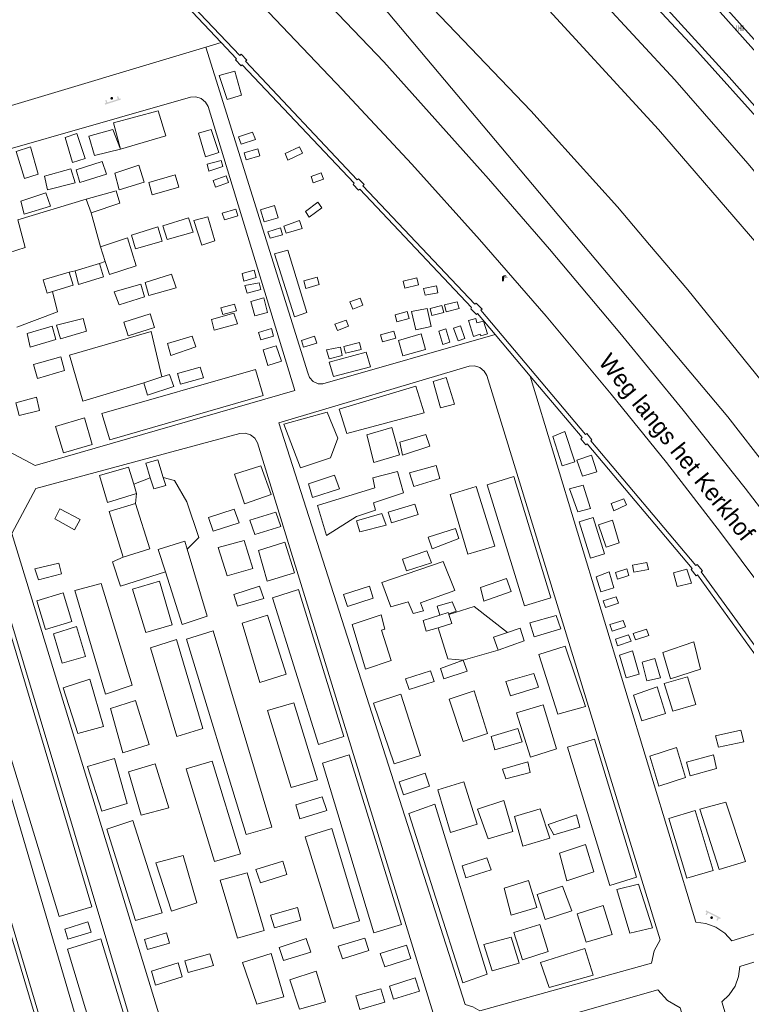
# Model space of a CAD drawing. Header units: metres. Extents: x 197457 to 198138, y 353986 to 354984.
# Tile 210 of 217: x 197899 to 197952, y 354859 to 354931. Entities that reach past the tile are written whole.
import ezdxf
from ezdxf.enums import TextEntityAlignment as Align

# ---------------------------------------------------------------- set-up
doc = ezdxf.new("R2010")
doc.units = ezdxf.units.M
doc.header["$MEASUREMENT"] = 0
for name, color, linetype, lineweight, true_color in [('bank', 7, 'Continuous', 0, 0x681648), ('kolk', 7, 'Continuous', 0, 0x104b6e), ('lichtmast', 7, 'Continuous', 0, 0x104b6e)]:
    doc.layers.add(name, color=color, linetype=linetype, lineweight=lineweight, true_color=true_color)
for name, color, linetype, lineweight in [('Grens beheer openbare ruimte groenbeheer', 253, 'Continuous', 0), ('Grens maaiveld', 253, 'Continuous', 0), ('heg geen IMGeo', 7, 'Continuous', 0), ('kant muur', 30, 'Continuous', 0), ('kant onverhard', 7, 'Continuous', 0), ('kant verharding', 7, 'Continuous', 0), ('molgoot weginrichtingselement lijn', 7, 'Continuous', 0), ('openbare ruimte label tekst', 7, 'Continuous', 0), ('raster geen IMGeo', 7, 'Continuous', 0)]:
    doc.layers.add(name, color=color, linetype=linetype, lineweight=lineweight)
doc.styles.add('Style-WORKING', font='WORKING.shx')

# ---------------------------------------------------------------- blocks, each defined once
blk = doc.blocks.new('bank')
at = {"layer": 'bank', "linetype": 'Continuous', "lineweight": 0, "true_color": 0xde7233}
blk.add_hatch(color=13, dxfattribs=at).paths.add_polyline_path([(0.4, 0), (0.4, 0.2), (-0.4, 0.2), (-0.4, 0), (-0.5, 0), (-0.5, 0.2), (-0.6, 0.2), (-0.6, 0.3), (0.6, 0.3), (0.6, 0.2), (0.5, 0.2), (0.5, 0)])
at = {"layer": 'bank', "linetype": 'Continuous', "lineweight": 0, "true_color": 0x6a2d14}
blk.add_hatch(color=26, dxfattribs=at).paths.add_polyline_path([(0.1, 0, 1), (-0.1, 0, 1)])
blk = doc.blocks.new('kolk')
at = {"layer": 'kolk', "linetype": 'Continuous', "lineweight": 0, "true_color": 0xbd2877}
for points in [[(-0.49, -0.43), (-0.49, 0), (-0.49, 0.42), (-0.4, 0.42), (-0.4, 0), (-0.4, -0.43)], [(-0.19, -0.43), (-0.19, 0), (-0.19, 0.42), (-0.11, 0.42), (-0.11, 0), (-0.11, -0.43)], [(0.11, -0.43), (0.11, 0), (0.11, 0.42), (0.19, 0.42), (0.19, 0), (0.19, -0.43)], [(0.4, -0.43), (0.4, 0), (0.4, 0.42), (0.49, 0.42), (0.49, 0), (0.49, -0.43)]]:
    blk.add_hatch(color=232, dxfattribs=at).paths.add_polyline_path(points)
at = {"layer": 'kolk', "linetype": 'Continuous', "lineweight": 0, "true_color": 0x681648}
blk.add_hatch(color=219, dxfattribs=at).paths.add_polyline_path([(0.1, 0, 1), (-0.1, 0, 1)])
blk = doc.blocks.new('lichtmast')
at = {"layer": 'lichtmast', "linetype": 'Continuous', "lineweight": 0, "true_color": 0xbd2877}
for points in [[(0.15, 0.42, -0.344151), (0.3, 0.61), (0.43, 0.64, 0.960861), (0.4, 0.79), (0.1, 0.74, 0.366629), (-0.15, 0.45), (-0.15, -0.1), (0, -0.1, -0.414214), (-0.1, 0, -1), (0.1, 0, -0.414214), (0, -0.1), (0.15, -0.1)], [(0.35, 0.55, 1), (0.3, 0.56), (0.23, 0.32, 1), (0.28, 0.31)], [(0.42, 0.58, 1), (0.38, 0.57), (0.44, 0.33, 1), (0.48, 0.34)], [(0.49, 0.61, 1), (0.45, 0.58), (0.63, 0.4, 1), (0.66, 0.43)]]:
    blk.add_hatch(color=232, dxfattribs=at).paths.add_polyline_path(points)
at = {"layer": 'lichtmast', "linetype": 'Continuous', "lineweight": 0, "true_color": 0x681648}
blk.add_hatch(color=219, dxfattribs=at).paths.add_polyline_path([(-0.1, 0, 1), (0.1, 0, 1)])

msp = doc.modelspace()

# ---------------------------------------------------------------- linework, layer by layer
at = {"layer": 'Grens beheer openbare ruimte groenbeheer', "linetype": 'Continuous', "lineweight": 0}
msp.add_line((197948.519, 354885.054), (197946.245, 354884.267), dxfattribs=at)
at = {"layer": 'Grens beheer openbare ruimte groenbeheer', "linetype": 'Continuous', "lineweight": 0, "flags": 128}
for points in [[(197906.609, 354921.079), (197904.698, 354920.621), (197904.305, 354922.025), (197906.045, 354922.53), (197906.609, 354921.079)], [(197929.964, 354887.014), (197929.763, 354887.656), (197930.853, 354887.989), (197931.156, 354887.293), (197930.602, 354887.095)], [(197946.245, 354884.267), (197946.807, 354882.359), (197948.996, 354883.06), (197948.519, 354885.054)]]:
    msp.add_lwpolyline(points, dxfattribs=at)
at = {"layer": 'Grens maaiveld', "linetype": 'Continuous', "lineweight": 0}
for p, q in [((197925.869, 354927.474), (197918.705, 354934.963)), ((197951.017, 354901.524), (197924.295, 354933.307)), ((197944.372, 354932.981), (197948.56, 354928.475)), ((197936.595, 354923.893), (197928.902, 354931.93)), ((197913.964, 354928.882), (197912.854, 354928.549)), ((197912.854, 354928.549), (197896.429, 354923.622)), ((197948.56, 354928.475), (197954.785, 354921.528)), ((197932.911, 354919.595), (197925.869, 354927.474)), ((197942.933, 354916.87), (197936.595, 354923.893)), ((197933.505, 354918.91), (197932.911, 354919.595)), ((197937.959, 354913.773), (197933.505, 354918.91)), ((197904.109, 354917.424), (197904.462, 354916.43)), ((197945.288, 354914.093), (197942.933, 354916.87)), ((197905.498, 354912.868), (197905.149, 354913.94)), ((197943.116, 354907.663), (197937.959, 354913.773)), ((197948.073, 354910.807), (197945.288, 354914.093)), ((197903.304, 354912.177), (197905.072, 354912.734)), ((197955.485, 354901.608), (197948.073, 354910.807)), ((197934, 354907.53), (197936.565, 354904.482)), ((197947.749, 354902.004), (197943.116, 354907.663)), ((197909.638, 354904.437), (197908.302, 354904.007)), ((197952.273, 354896.291), (197947.749, 354902.004)), ((197968.76, 354878.349), (197951.017, 354901.524)), ((197907.572, 354896.588), (197907.78, 354895.911)), ((197954.784, 354893.008), (197952.273, 354896.291)), ((197930.611, 354887.067), (197930.602, 354887.095))]:
    msp.add_line(p, q, dxfattribs=at)
at = {"layer": 'Grens maaiveld', "linetype": 'Continuous', "lineweight": 0, "flags": 128}
for points in [[(198045.591, 354781.205), (198027.933, 354808.241), (198005.606, 354842.06), (197990.212, 354864.952), (197982.504, 354875.989), (197975.4, 354885.835), (197967.328, 354896.615), (197960.138, 354905.71), (197953.12, 354914.199), (197945.948, 354922.52), (197936.857, 354932.448), (197928.47, 354941.168), (197921.764, 354947.842), (197912.496, 354956.623), (197904.365, 354963.938), (197895.169, 354971.83), (197886.176, 354979.223), (197882.521, 354982.046)], [(197977.959, 354887.877), (197970.088, 354898.308), (197962.014, 354908.578), (197952.462, 354920.046), (197947.134, 354926.168), (197941.623, 354932.13), (197935.937, 354937.926), (197930.083, 354943.547), (197915.569, 354957.292), (197895.427, 354975.839), (197888.193, 354982.046)], [(197965.912, 354913.658), (197962.411, 354917.707), (197950.254, 354931.315), (197944.507, 354937.653), (197938.667, 354943.907), (197932.884, 354949.709), (197927.02, 354955.43), (197921.077, 354961.07), (197915.057, 354966.626), (197909.474, 354971.725), (197900.637, 354979.261), (197899.359, 354980.466)], [(197956.047, 354880.548), (197949.052, 354890.173), (197949.149, 354890.247), (197948.765, 354890.719), (197948.667, 354890.628), (197940.987, 354899.759), (197941.071, 354899.83), (197940.699, 354900.287), (197940.595, 354900.21), (197932.953, 354909.32), (197933.036, 354909.396), (197932.613, 354909.833), (197932.516, 354909.748), (197924.329, 354918.41), (197924.418, 354918.496), (197924.011, 354918.922), (197923.913, 354918.839), (197915.749, 354927.512), (197915.843, 354927.605), (197915.426, 354928.026), (197915.321, 354927.936), (197906.575, 354937.157), (197906.65, 354937.256), (197906.238, 354937.666)], [(197906.104, 354937.091), (197906.309, 354936.886), (197906.359, 354936.952), (197913.964, 354928.882)], [(197913.964, 354928.882), (197915.084, 354927.693), (197915.017, 354927.608), (197915.437, 354927.18), (197915.509, 354927.252), (197923.68, 354918.6), (197923.606, 354918.502), (197924.008, 354918.083), (197924.094, 354918.157), (197932.272, 354909.501), (197932.209, 354909.41), (197932.629, 354908.998), (197932.714, 354909.058), (197934, 354907.53)], [(197915.442, 354925.03), (197914.96, 354926.785), (197913.821, 354926.479), (197914.415, 354924.718), (197915.442, 354925.03)], [(197906.609, 354921.079), (197906.095, 354923.016), (197909.36, 354923.895), (197909.919, 354922.073), (197906.609, 354921.079)], [(197912.318, 354922.248), (197912.814, 354920.514), (197913.79, 354920.853), (197913.239, 354922.517), (197912.318, 354922.248)], [(197915.422, 354921.454), (197915.229, 354921.999), (197916.268, 354922.332), (197916.474, 354921.786), (197915.422, 354921.454)], [(197903.419, 354922.226), (197902.552, 354921.935), (197903.096, 354920.119), (197904.018, 354920.404), (197903.419, 354922.226)], [(197900.585, 354919.253), (197899.586, 354918.95), (197898.972, 354920.92), (197900.028, 354921.248), (197900.585, 354919.253)], [(197915.796, 354920.316), (197915.659, 354920.823), (197916.637, 354921.118), (197916.796, 354920.591), (197915.796, 354920.316)], [(197919.915, 354920.805), (197919.699, 354921.259), (197918.638, 354920.76), (197918.845, 354920.291), (197919.915, 354920.805)], [(197905.266, 354920.176), (197905.58, 354919.247), (197903.624, 354918.646), (197903.356, 354919.583), (197905.266, 354920.176)], [(197913.969, 354920.25), (197914.086, 354919.812), (197913.065, 354919.486), (197912.94, 354919.978), (197913.969, 354920.25)], [(197903.292, 354918.628), (197902.979, 354919.644), (197901.056, 354919.104), (197901.283, 354918.106), (197903.292, 354918.628)], [(197906.516, 354918.109), (197906.185, 354919.337), (197907.958, 354919.905), (197908.338, 354918.683), (197906.516, 354918.109)], [(197908.929, 354917.747), (197908.669, 354918.653), (197910.614, 354919.203), (197910.864, 354918.312), (197908.929, 354917.747)], [(197913.373, 354918.795), (197914.339, 354919.126), (197914.509, 354918.65), (197913.557, 354918.298), (197913.373, 354918.795)], [(197920.691, 354918.622), (197921.449, 354918.895), (197921.281, 354919.345), (197920.535, 354919.094), (197920.691, 354918.622)], [(197904.109, 354917.424), (197906.284, 354918.029), (197906.564, 354917.137), (197904.462, 354916.43)], [(197901.482, 354916.913), (197899.572, 354916.341), (197899.316, 354917.277), (197901.161, 354917.895), (197901.482, 354916.913)], [(197914.2, 354915.923), (197915.179, 354916.207), (197915.045, 354916.7), (197914.052, 354916.412), (197914.2, 354915.923)], [(197917.122, 354915.767), (197918.14, 354916.068), (197917.862, 354916.966), (197916.844, 354916.643), (197917.122, 354915.767)], [(197920.121, 354916.524), (197920.403, 354916.114), (197921.325, 354916.801), (197921.034, 354917.199), (197920.121, 354916.524)], [(197897.299, 354914.79), (197897.801, 354913.321), (197899.646, 354913.895), (197899.113, 354915.911)], [(197911.586, 354916.061), (197909.692, 354915.484), (197910.009, 354914.49), (197911.909, 354915.013), (197911.586, 354916.061)], [(197913.51, 354914.386), (197912.999, 354916.136), (197911.973, 354915.863), (197912.543, 354914.06), (197913.51, 354914.386)], [(197918.547, 354915.448), (197918.717, 354914.935), (197919.889, 354915.274), (197919.682, 354915.866), (197918.547, 354915.448)], [(197907.713, 354913.786), (197909.646, 354914.348), (197909.342, 354915.398), (197907.423, 354914.807), (197907.713, 354913.786)], [(197917.547, 354914.571), (197918.449, 354914.828), (197918.304, 354915.333), (197917.39, 354915.049), (197917.547, 354914.571)], [(197905.498, 354912.868), (197905.804, 354911.93), (197907.744, 354912.552), (197907.13, 354914.591), (197905.149, 354913.94)], [(197919.325, 354908.816), (197920.229, 354909.132), (197918.846, 354913.707), (197917.873, 354913.42), (197919.325, 354908.816)], [(197905.072, 354912.734), (197905.373, 354911.754), (197903.544, 354911.198), (197903.304, 354912.177)], [(197902.856, 354912.08), (197900.965, 354911.524), (197901.259, 354910.552), (197901.637, 354910.669)], [(197901.637, 354910.669), (197903.136, 354911.133), (197902.856, 354912.08)], [(197910.34, 354911.936), (197910.67, 354910.952), (197908.681, 354910.376), (197908.402, 354911.345), (197910.34, 354911.936)], [(197916.376, 354912.228), (197915.51, 354911.983), (197915.622, 354911.425), (197916.525, 354911.709), (197916.376, 354912.228)], [(197920.004, 354911.456), (197920.986, 354911.726), (197921.137, 354911.178), (197920.151, 354910.907), (197920.004, 354911.456)], [(197928.397, 354911.161), (197928.267, 354911.67), (197927.265, 354911.422), (197927.395, 354910.913), (197928.397, 354911.161)], [(197906.148, 354910.653), (197908.096, 354911.219), (197908.368, 354910.292), (197906.5, 354909.698), (197906.148, 354910.653)], [(197916.733, 354911.321), (197916.87, 354910.829), (197915.876, 354910.566), (197915.687, 354911.107), (197916.733, 354911.321)], [(197929.804, 354910.582), (197929.707, 354911.091), (197928.762, 354910.906), (197928.869, 354910.405), (197929.804, 354910.582)], [(197916.125, 354909.956), (197917.075, 354910.218), (197917.364, 354909.148), (197916.42, 354908.893), (197916.125, 354909.956)], [(197924.327, 354909.676), (197924.12, 354910.2), (197923.383, 354909.915), (197923.583, 354909.393), (197924.327, 354909.676)], [(197915.077, 354909.269), (197914.938, 354909.758), (197913.938, 354909.476), (197914.093, 354908.993), (197915.077, 354909.269)], [(197929.024, 354909.442), (197929.33, 354908.125), (197928.191, 354907.87), (197927.888, 354909.213), (197929.024, 354909.442)], [(197930.252, 354909.144), (197930.094, 354909.656), (197929.241, 354909.438), (197929.378, 354908.925), (197930.252, 354909.144)], [(197931.363, 354909.436), (197931.225, 354909.929), (197930.286, 354909.702), (197930.419, 354909.197), (197931.363, 354909.436)], [(197901.933, 354908.222), (197903.871, 354908.705), (197904.113, 354907.766), (197902.212, 354907.223), (197901.933, 354908.222)], [(197909.102, 354908.035), (197908.775, 354909.037), (197906.85, 354908.445), (197907.176, 354907.424), (197909.102, 354908.035)], [(197913.467, 354907.846), (197915.161, 354908.325), (197914.904, 354909.093), (197913.269, 354908.635), (197913.467, 354907.846)], [(197927.716, 354908.713), (197927.56, 354909.208), (197926.679, 354908.969), (197926.814, 354908.466), (197927.716, 354908.713)], [(197932.421, 354907.389), (197932.912, 354907.557), (197932.948, 354907.425), (197933.446, 354907.577), (197933.156, 354908.519), (197932.663, 354908.391), (197932.58, 354908.712), (197932.053, 354908.562), (197932.421, 354907.389)], [(197900.01, 354906.609), (197899.792, 354907.594), (197901.623, 354908.134), (197901.878, 354907.17), (197900.01, 354906.609)], [(197916.703, 354907.676), (197916.858, 354907.145), (197917.791, 354907.419), (197917.635, 354907.979), (197916.703, 354907.676)], [(197923.101, 354908.586), (197922.281, 354908.293), (197922.461, 354907.837), (197923.276, 354908.135), (197923.101, 354908.586)], [(197930.183, 354906.812), (197929.885, 354907.78), (197930.4, 354907.936), (197930.695, 354906.971), (197930.183, 354906.812)], [(197931.288, 354907.068), (197930.961, 354908.004), (197931.455, 354908.172), (197931.782, 354907.233), (197931.288, 354907.068)], [(197910.298, 354905.995), (197912.12, 354906.63), (197911.839, 354907.408), (197910.051, 354906.876), (197910.298, 354905.995)], [(197919.988, 354906.609), (197919.842, 354907.097), (197920.794, 354907.413), (197920.964, 354906.903), (197919.988, 354906.609)], [(197926.596, 354907.785), (197925.604, 354907.497), (197925.753, 354907.007), (197926.736, 354907.269), (197926.596, 354907.785)], [(197927.248, 354905.963), (197926.922, 354907.089), (197928.596, 354907.571), (197928.914, 354906.438), (197927.248, 354905.963)], [(197917.981, 354906.709), (197917.029, 354906.404), (197917.385, 354905.257), (197918.379, 354905.585), (197917.981, 354906.709)], [(197922.816, 354906), (197921.852, 354905.757), (197921.677, 354906.401), (197922.686, 354906.603), (197922.816, 354906)], [(197924.073, 354906.938), (197924.195, 354906.43), (197923.062, 354906.166), (197922.934, 354906.651), (197924.073, 354906.938)], [(197902.239, 354905.903), (197902.526, 354904.91), (197900.543, 354904.303), (197900.26, 354905.335), (197902.239, 354905.903)], [(197922.177, 354904.451), (197921.856, 354905.508), (197924.573, 354906.25), (197924.881, 354905.159), (197922.177, 354904.451)], [(197910.984, 354903.897), (197912.678, 354904.376), (197912.421, 354905.144), (197910.786, 354904.686), (197910.984, 354903.897)], [(197916.466, 354904.975), (197917.039, 354903.073), (197905.83, 354899.835), (197905.255, 354901.758), (197916.466, 354904.975)], [(197909.638, 354904.437), (197910.202, 354904.618), (197910.505, 354903.732), (197908.591, 354903.101), (197908.302, 354904.007)], [(197931.018, 354902.444), (197929.999, 354902.17), (197929.473, 354904.095), (197930.426, 354904.378), (197931.018, 354902.444)], [(197936.565, 354904.482), (197940.346, 354899.989), (197940.262, 354899.914), (197940.63, 354899.456), (197940.721, 354899.536), (197948.4, 354890.43), (197948.315, 354890.359), (197948.686, 354889.89), (197948.778, 354889.956), (197955.768, 354880.301), (197955.691, 354880.235), (197956.026, 354879.744), (197956.119, 354879.801), (197957.256, 354878.254)], [(197928.796, 354901.796), (197928.197, 354903.745), (197922.597, 354902.07), (197923.159, 354900.294), (197928.796, 354901.796)], [(197899.208, 354901.608), (197898.951, 354902.542), (197900.471, 354902.959), (197900.689, 354901.975), (197899.208, 354901.608)], [(197903.988, 354901.428), (197901.866, 354900.796), (197902.432, 354898.874), (197904.544, 354899.478), (197903.988, 354901.428)], [(197926.455, 354900.74), (197924.613, 354900.204), (197925.134, 354898.162), (197926.994, 354898.734), (197926.455, 354900.74)], [(197927.22, 354898.708), (197929.213, 354899.364), (197928.937, 354900.225), (197927.039, 354899.651), (197927.22, 354898.708)], [(197939.825, 354898.224), (197938.896, 354897.932), (197938.214, 354900.084), (197939.098, 354900.436), (197939.825, 354898.224)], [(197940.384, 354897.172), (197941.423, 354897.481), (197941.047, 354898.7), (197939.957, 354898.342), (197940.384, 354897.172)], [(197909.739, 354897.065), (197909.343, 354898.366), (197908.457, 354898.135), (197908.788, 354897.047)], [(197915.664, 354895.16), (197914.936, 354897.316), (197916.857, 354897.935), (197917.612, 354895.822), (197915.664, 354895.16)], [(197928.042, 354896.421), (197929.944, 354897.01), (197929.675, 354897.956), (197927.744, 354897.41), (197928.042, 354896.421)], [(197907.78, 354895.911), (197905.662, 354895.258), (197905.066, 354897.217), (197907.194, 354897.821), (197907.572, 354896.588)], [(197922.249, 354897.244), (197922.608, 354896.248), (197920.64, 354895.612), (197920.351, 354896.622), (197922.249, 354897.244)], [(197935.357, 354897.146), (197933.424, 354896.547), (197936.131, 354887.679), (197938.07, 354888.281), (197935.357, 354897.146)], [(197909.739, 354897.065), (197909.917, 354896.48), (197909.034, 354896.237), (197908.788, 354897.047)], [(197933.963, 354892.042), (197932.596, 354896.426), (197930.708, 354895.822), (197932.011, 354891.46), (197933.963, 354892.042)], [(197940.977, 354894.819), (197940.034, 354894.555), (197939.431, 354896.241), (197940.422, 354896.51), (197940.977, 354894.819)], [(197907.696, 354895.176), (197905.768, 354894.593), (197906.806, 354891.25)], [(197906.806, 354891.25), (197908.756, 354891.857), (197907.696, 354895.176)], [(197926.173, 354894.53), (197926.412, 354893.753), (197928.357, 354894.364), (197928.134, 354895.132), (197926.173, 354894.53)], [(197942.47, 354895.185), (197942.665, 354894.649), (197943.598, 354895.065), (197943.409, 354895.526), (197942.47, 354895.185)], [(197901.803, 354894.042), (197902.174, 354894.775), (197903.667, 354893.995), (197903.257, 354893.256), (197901.803, 354894.042)], [(197915.271, 354893.768), (197913.371, 354893.158), (197913.046, 354894.142), (197914.918, 354894.752), (197915.271, 354893.768)], [(197917.954, 354894.537), (197916.068, 354893.945), (197916.431, 354892.896), (197918.331, 354893.489), (197917.954, 354894.537)], [(197923.864, 354893.899), (197924.095, 354893.106), (197926.021, 354893.598), (197925.708, 354894.442), (197923.864, 354893.899)], [(197941.978, 354891.495), (197940.956, 354891.171), (197940.147, 354893.839), (197941.152, 354894.16), (197941.978, 354891.495)], [(197943.071, 354892.305), (197942.57, 354893.959), (197941.546, 354893.617), (197942.111, 354891.976), (197943.071, 354892.305)], [(197929.392, 354891.859), (197931.337, 354892.621), (197931.092, 354893.353), (197929.105, 354892.706), (197929.392, 354891.859)], [(197909.894, 354890.173), (197909.368, 354891.818), (197911.313, 354892.424), (197911.488, 354891.834)], [(197916.274, 354890.413), (197914.398, 354889.877), (197913.756, 354891.95), (197915.638, 354892.48), (197916.274, 354890.413)], [(197918.611, 354892.356), (197916.702, 354891.747), (197917.326, 354889.501), (197919.32, 354890.109), (197918.611, 354892.356)], [(197909.894, 354890.173), (197911.125, 354886.32), (197912.944, 354886.927), (197911.488, 354891.834)], [(197927.212, 354891.102), (197927.506, 354890.24), (197929.344, 354890.828), (197928.995, 354891.718), (197927.212, 354891.102)], [(197894.349, 354890.444), (197896.898, 354891.134), (197904.505, 354865.689), (197902.132, 354864.983), (197894.349, 354890.444)], [(197900.603, 354889.593), (197902.3, 354890.021), (197902.093, 354890.818), (197900.35, 354890.399), (197900.603, 354889.593)], [(197944.035, 354890.671), (197944.144, 354890.154), (197945.195, 354890.337), (197945.084, 354890.852), (197944.035, 354890.671)], [(197941.714, 354888.715), (197941.369, 354889.817), (197942.334, 354890.167), (197942.681, 354889.017), (197941.714, 354888.715)], [(197942.783, 354890.139), (197942.945, 354889.652), (197943.776, 354889.92), (197943.634, 354890.405), (197942.783, 354890.139)], [(197947.039, 354890.115), (197947.312, 354889.112), (197948.345, 354889.346), (197948.009, 354890.366), (197947.039, 354890.115)], [(197905.205, 354889.334), (197903.277, 354888.808), (197905.505, 354881.234), (197907.458, 354881.884), (197905.205, 354889.334)], [(197908.468, 354885.739), (197910.387, 354886.3), (197909.448, 354889.486), (197907.491, 354888.912), (197908.468, 354885.739)], [(197933.167, 354888.033), (197932.924, 354889.021), (197934.836, 354889.697), (197935.168, 354888.727), (197933.167, 354888.033)], [(197901.114, 354885.97), (197903.043, 354886.539), (197902.421, 354888.629), (197900.497, 354888.061), (197901.114, 354885.97)], [(197914.89, 354888.52), (197915.164, 354887.67), (197917.075, 354888.234), (197916.779, 354889.133), (197914.89, 354888.52)], [(197919.614, 354888.883), (197917.712, 354888.27), (197921.075, 354877.559), (197922.923, 354878.125), (197919.614, 354888.883)], [(197923.194, 354887.645), (197922.912, 354888.525), (197924.805, 354889.12), (197925.08, 354888.239), (197923.194, 354887.645)], [(197904.602, 354853.292), (197902.182, 354852.626), (197891.943, 354887.006), (197894.441, 354887.807), (197904.602, 354853.292)], [(197942.056, 354887.576), (197943.012, 354887.892), (197942.852, 354888.338), (197941.887, 354888.064), (197942.056, 354887.576)], [(197923.551, 354886.332), (197925.653, 354887.037), (197925.94, 354885.986), (197925.688, 354885.911), (197926.404, 354883.697), (197924.521, 354883.07), (197923.551, 354886.332)], [(197929.829, 354886.089), (197930.834, 354886.391), (197930.611, 354887.067)], [(197930.602, 354887.095), (197930.565, 354887.208), (197929.964, 354887.014)], [(197916.782, 354882.087), (197918.715, 354882.705), (197917.352, 354887), (197915.499, 354886.422), (197916.782, 354882.087)], [(197929.964, 354887.014), (197928.733, 354886.618), (197928.96, 354885.828), (197929.829, 354886.089)], [(197938.468, 354886.984), (197936.527, 354886.447), (197936.848, 354885.429), (197938.793, 354886.02), (197938.468, 354886.984)], [(197943.533, 354886.162), (197943.356, 354886.627), (197942.388, 354886.328), (197942.55, 354885.826), (197943.533, 354886.162)], [(197902.347, 354883.493), (197904.04, 354883.991), (197903.38, 354886.186), (197901.711, 354885.646), (197902.347, 354883.493)], [(197913.38, 354885.86), (197911.441, 354885.264), (197915.804, 354870.96), (197917.668, 354871.497), (197913.38, 354885.86)], [(197934.223, 354884.456), (197933.881, 354885.405), (197934.902, 354885.748)], [(197934.223, 354884.456), (197936.127, 354885.138), (197935.817, 354886.055), (197934.902, 354885.748)], [(197944.246, 354885.198), (197944.094, 354885.661), (197945.071, 354885.984), (197945.227, 354885.527), (197944.246, 354885.198)], [(197910.735, 354878.135), (197912.627, 354878.714), (197910.714, 354885.235), (197908.79, 354884.628), (197910.735, 354878.135)], [(197943.737, 354885.577), (197942.786, 354885.263), (197942.935, 354884.777), (197943.93, 354885.101), (197943.737, 354885.577)], [(197939.116, 354884.748), (197937.201, 354884.143), (197938.567, 354879.768), (197940.593, 354880.324), (197939.116, 354884.748)], [(197944.528, 354882.685), (197943.564, 354882.423), (197943.089, 354884.094), (197944.034, 354884.394), (197944.528, 354882.685)], [(197931.667, 354883.711), (197930.013, 354883.096), (197930.25, 354882.35), (197931.945, 354882.91), (197931.667, 354883.711)], [(197945.086, 354882.197), (197946.072, 354882.433), (197945.664, 354883.829), (197944.733, 354883.562), (197945.086, 354882.197)], [(197929.28, 354882.944), (197927.439, 354882.359), (197927.707, 354881.569), (197929.55, 354882.163), (197929.28, 354882.944)], [(197937.153, 354881.736), (197935.114, 354881.112), (197934.782, 354882.167), (197936.825, 354882.749), (197937.153, 354881.736)], [(197903.482, 354878.362), (197905.36, 354878.876), (197904.371, 354882.321), (197902.428, 354881.696), (197903.482, 354878.362)], [(197946.989, 354879.995), (197948.676, 354880.475), (197948.067, 354882.496), (197946.351, 354882.007), (197946.989, 354879.995)], [(197932.47, 354881.463), (197930.635, 354880.873), (197931.648, 354877.77), (197933.427, 354878.35), (197932.47, 354881.463)], [(197945.835, 354881.77), (197946.449, 354879.813), (197944.727, 354879.268), (197944.118, 354881.158), (197945.835, 354881.77)], [(197907.712, 354880.767), (197905.866, 354880.192), (197906.778, 354876.939), (197908.692, 354877.559), (197907.712, 354880.767)], [(197919.084, 354874.394), (197921.006, 354874.977), (197919.291, 354880.606), (197917.347, 354880.026), (197919.084, 354874.394)], [(197927.096, 354881.238), (197928.55, 354876.752), (197926.623, 354876.142), (197925.094, 354880.581), (197927.096, 354881.238)], [(197938.479, 354877.223), (197936.586, 354876.617), (197935.565, 354879.863), (197937.5, 354880.448), (197938.479, 354877.223)], [(197935.978, 354877.733), (197935.663, 354878.721), (197933.698, 354878.126), (197933.971, 354877.164), (197935.978, 354877.733)], [(197952.171, 354877.745), (197951.965, 354878.589), (197950.106, 354878.179), (197950.33, 354877.353), (197952.171, 354877.745)], [(197941.247, 354877.941), (197939.293, 354877.363), (197942.372, 354867.247), (197944.337, 354867.846), (197941.247, 354877.941)], [(197947.909, 354875.129), (197945.964, 354874.5), (197945.312, 354876.689), (197947.249, 354877.336), (197947.909, 354875.129)], [(197905.247, 354872.673), (197907.105, 354873.225), (197906.176, 354876.533), (197904.198, 354875.95), (197905.247, 354872.673)], [(197913.486, 354868.984), (197915.383, 354869.549), (197913.31, 354876.334), (197911.412, 354875.759), (197913.486, 354868.984)], [(197923.324, 354876.794), (197921.386, 354876.195), (197925.127, 354863.786), (197927.153, 354864.397), (197923.324, 354876.794)], [(197934.765, 354875.028), (197934.541, 354875.738), (197936.392, 354876.293), (197936.559, 354875.509), (197934.765, 354875.028)], [(197949.95, 354876.784), (197947.996, 354876.252), (197948.257, 354875.262), (197950.179, 354875.785), (197949.95, 354876.784)], [(197909.142, 354876.138), (197907.192, 354875.546), (197908.128, 354872.388), (197910.131, 354872.919), (197909.142, 354876.138)], [(197926.978, 354874.819), (197927.294, 354873.869), (197929.206, 354874.494), (197928.883, 354875.464), (197926.978, 354874.819)], [(197932.67, 354871.725), (197931.711, 354874.813), (197929.795, 354874.241), (197930.74, 354871.125), (197932.67, 354871.725)], [(197919.724, 354872.102), (197921.696, 354872.721), (197921.359, 354873.719), (197919.431, 354873.141), (197919.724, 354872.102)], [(197934.637, 354873.453), (197932.697, 354872.826), (197933.481, 354870.643), (197935.298, 354871.177), (197934.637, 354873.453)], [(197929.591, 354873.187), (197927.694, 354872.512), (197931.622, 354860.109), (197933.423, 354860.749), (197929.591, 354873.187)], [(197935.417, 354872.289), (197937.285, 354872.84), (197937.986, 354870.702), (197936.026, 354870.126), (197935.417, 354872.289)], [(197948.615, 354872.725), (197946.692, 354872.143), (197947.999, 354867.769), (197949.927, 354868.324), (197948.615, 354872.725)], [(197950.38, 354868.41), (197952.297, 354868.986), (197950.855, 354873.33), (197948.969, 354872.812), (197950.38, 354868.41)], [(197907.695, 354864.688), (197909.662, 354865.227), (197907.51, 354871.98), (197905.598, 354871.354), (197907.695, 354864.688)], [(197937.86, 354871.698), (197938.289, 354870.934), (197940.198, 354871.494), (197939.933, 354872.395), (197937.86, 354871.698)], [(197922.169, 354864.094), (197924.089, 354864.647), (197922.053, 354871.396), (197920.107, 354870.796), (197922.169, 354864.094)], [(197939.244, 354867.584), (197938.708, 354869.595), (197940.595, 354870.237), (197941.211, 354868.235), (197939.244, 354867.584)], [(197911.193, 354869.443), (197909.19, 354868.889), (197910.335, 354865.356), (197912.189, 354865.976), (197911.193, 354869.443)], [(197931.858, 354867.804), (197931.589, 354868.666), (197933.376, 354869.251), (197933.698, 354868.388), (197931.858, 354867.804)], [(197918.463, 354869.019), (197916.491, 354868.411), (197916.838, 354867.427), (197918.761, 354868.043), (197918.463, 354869.019)], [(197915.162, 354863.382), (197917.102, 354863.957), (197915.867, 354868.16), (197913.884, 354867.629), (197915.162, 354863.382)], [(197936.422, 354867.602), (197934.645, 354867.035), (197935.164, 354865.068), (197937.046, 354865.621), (197936.422, 354867.602)], [(197937.658, 354864.756), (197937.065, 354866.573), (197938.918, 354867.181), (197939.596, 354865.396), (197937.658, 354864.756)], [(197919.539, 354865.636), (197917.562, 354865.075), (197917.862, 354864.145), (197919.798, 354864.692), (197919.539, 354865.636)], [(197941.903, 354865.767), (197939.99, 354865.178), (197940.658, 354863.083), (197942.553, 354863.663), (197941.903, 354865.767)], [(197902.531, 354864.056), (197902.764, 354863.313), (197904.46, 354863.819), (197904.228, 354864.593), (197902.531, 354864.056)], [(197937.274, 354864.386), (197935.354, 354863.79), (197936.004, 354861.808), (197937.878, 354862.421), (197937.274, 354864.386)], [(197905.174, 354863.326), (197902.722, 354862.592), (197906.608, 354849.726), (197909.098, 354850.439), (197905.174, 354863.326)], [(197908.585, 354862.551), (197910.201, 354863.014), (197909.969, 354863.765), (197908.354, 354863.289), (197908.585, 354862.551)], [(197920.176, 354863.35), (197918.205, 354862.708), (197918.523, 354861.76), (197920.525, 354862.372), (197920.176, 354863.35)], [(197922.828, 354861.879), (197924.763, 354862.477), (197924.465, 354863.392), (197922.527, 354862.804), (197922.828, 354861.879)], [(197935.749, 354861.562), (197935.168, 354863.458), (197933.18, 354862.921), (197933.772, 354861.001), (197935.749, 354861.562)], [(197927.52, 354862.879), (197927.831, 354861.908), (197925.921, 354861.302), (197925.581, 354862.264), (197927.52, 354862.879)], [(197940.54, 354862.622), (197937.314, 354861.604), (197937.952, 354859.789), (197941.162, 354860.684), (197940.54, 354862.622)], [(197913.15, 354862.246), (197913.398, 354861.39), (197911.565, 354860.886), (197911.314, 354861.731), (197913.15, 354862.246)], [(197916.571, 354858.572), (197918.56, 354859.091), (197917.612, 354862.264), (197915.522, 354861.601), (197916.571, 354858.572)], [(197909.175, 354859.96), (197911.12, 354860.556), (197910.827, 354861.571), (197908.874, 354860.961), (197909.175, 354859.96)], [(197920.913, 354860.983), (197918.985, 354860.336), (197919.701, 354858.204), (197921.595, 354858.742), (197920.913, 354860.983)], [(197926.273, 354859.888), (197926.571, 354858.927), (197928.459, 354859.516), (197928.153, 354860.49), (197926.273, 354859.888)], [(197925.937, 354858.718), (197925.645, 354859.681), (197923.806, 354859.168), (197924.095, 354858.173), (197925.937, 354858.718)]]:
    msp.add_lwpolyline(points, dxfattribs=at)
at = {"layer": 'heg geen IMGeo', "linetype": 'Continuous', "lineweight": 0}
for p, q in [((197913.964, 354928.882), (197912.854, 354928.549)), ((197912.854, 354928.549), (197896.429, 354923.622))]:
    msp.add_line(p, q, dxfattribs=at)
at = {"layer": 'kant muur', "linetype": 'Continuous', "lineweight": 0}
msp.add_line((197934, 354907.53), (197936.565, 354904.482), dxfattribs=at)
at = {"layer": 'kant muur', "linetype": 'Continuous', "lineweight": 0, "flags": 128}
for points in [[(197956.047, 354880.548), (197949.052, 354890.173), (197949.149, 354890.247), (197948.765, 354890.719), (197948.667, 354890.628), (197940.987, 354899.759), (197941.071, 354899.83), (197940.699, 354900.287), (197940.595, 354900.21), (197932.953, 354909.32), (197933.036, 354909.396), (197932.613, 354909.833), (197932.516, 354909.748), (197924.329, 354918.41), (197924.418, 354918.496), (197924.011, 354918.922), (197923.913, 354918.839), (197915.749, 354927.512), (197915.843, 354927.605), (197915.426, 354928.026), (197915.321, 354927.936), (197906.575, 354937.157), (197906.65, 354937.256), (197906.238, 354937.666)], [(197906.104, 354937.091), (197906.309, 354936.886), (197906.359, 354936.952), (197913.964, 354928.882)], [(197913.964, 354928.882), (197915.084, 354927.693), (197915.017, 354927.608), (197915.437, 354927.18), (197915.509, 354927.252), (197923.68, 354918.6), (197923.606, 354918.502), (197924.008, 354918.083), (197924.094, 354918.157), (197932.272, 354909.501), (197932.209, 354909.41), (197932.629, 354908.998), (197932.714, 354909.058), (197934, 354907.53)], [(197936.565, 354904.482), (197940.346, 354899.989), (197940.262, 354899.914), (197940.63, 354899.456), (197940.721, 354899.536), (197948.4, 354890.43), (197948.315, 354890.359), (197948.686, 354889.89), (197948.778, 354889.956), (197955.768, 354880.301), (197955.691, 354880.235), (197956.026, 354879.744), (197956.119, 354879.801), (197957.256, 354878.254)]]:
    msp.add_lwpolyline(points, dxfattribs=at)
at = {"layer": 'kant onverhard', "linetype": 'Continuous', "lineweight": 0}
for p, q in [((197899.113, 354915.911), (197904.109, 354917.424)), ((197904.462, 354916.43), (197905.149, 354913.94)), ((197905.072, 354912.734), (197905.498, 354912.868)), ((197902.856, 354912.08), (197903.304, 354912.177)), ((197907.572, 354896.588), (197908.788, 354897.047)), ((197907.78, 354895.911), (197907.696, 354895.176)), ((197934.223, 354884.456), (197931.667, 354883.711))]:
    msp.add_line(p, q, dxfattribs=at)
at = {"layer": 'kant onverhard', "linetype": 'Continuous', "lineweight": 0, "flags": 128}
for points in [[(197912.854, 354928.549), (197920.303, 354904.719), (197920.428, 354904.38), (197920.693, 354904.093), (197921.05, 354903.934), (197921.411, 354903.925), (197934, 354907.53)], [(197911.732, 354924.881), (197912.115, 354924.909), (197912.51, 354924.789), (197912.831, 354924.53), (197913.022, 354924.196), (197919.363, 354903.432), (197900.376, 354897.947), (197896.458, 354900.027), (197890.781, 354918.89), (197911.732, 354924.881)], [(197901.637, 354910.669), (197902.004, 354909.194), (197899.02, 354908.075)], [(197909.638, 354904.437), (197908.855, 354907.756), (197902.888, 354906.014), (197903.855, 354902.667), (197908.302, 354904.007)], [(197931.808, 354858.54), (197932.376, 354858.372), (197932.881, 354858.064), (197945.419, 354861.56), (197945.615, 354862.458), (197946.055, 354863.264), (197933.396, 354904.529), (197933.205, 354904.863), (197932.884, 354905.122), (197932.489, 354905.242), (197932.106, 354905.214), (197918.192, 354901.065), (197931.808, 354858.54)], [(197936.565, 354904.482), (197948.657, 354864.561), (197949.409, 354864.469), (197950.139, 354864.194), (197950.782, 354863.753), (197951.288, 354863.188), (197965.144, 354867.433)], [(197919.773, 354897.772), (197918.553, 354900.978), (197921.704, 354901.862), (197922.49, 354899.962), (197921.963, 354898.511), (197919.773, 354897.772)], [(197915.34, 354900.293), (197915.723, 354900.321), (197916.118, 354900.201), (197916.439, 354899.941), (197916.63, 354899.608), (197929.563, 354857.59), (197929.193, 354856.721), (197911.407, 354851.323), (197898.655, 354892.975), (197900.43, 354896.273), (197915.34, 354900.293)], [(197926.859, 354897.515), (197925.056, 354897.048), (197925.192, 354896.309), (197921.019, 354895.036), (197921.671, 354892.841), (197923.855, 354894.232), (197925.247, 354894.698), (197925.114, 354895.227), (197927.298, 354895.96), (197926.859, 354897.515)], [(197909.739, 354897.065), (197910.548, 354896.855), (197911.455, 354895.288), (197912.34, 354892.684), (197911.488, 354891.834)], [(197889.754, 354893.304), (197892.565, 354894.217), (197896.977, 354891.917), (197909.474, 354850.235), (197903.144, 354848.346), (197889.754, 354893.304)], [(197909.894, 354890.173), (197906.617, 354889.135), (197906.026, 354890.912), (197906.806, 354891.25)], [(197930.197, 354890.921), (197931.04, 354888.806), (197928.544, 354887.903), (197928.75, 354887.333), (197927.999, 354887.122), (197927.628, 354887.983), (197926.372, 354887.62), (197925.719, 354889.4), (197930.197, 354890.921)], [(197930.611, 354887.067), (197932.461, 354887.63), (197934.902, 354885.748)], [(197931.667, 354883.711), (197930.527, 354883.821), (197929.829, 354886.089)], [(197942.893, 354866.939), (197943.83, 354863.74), (197945.491, 354864.141), (197944.479, 354867.335), (197942.893, 354866.939)], [(197950.571, 354858.732), (197951.11, 354859.237), (197951.53, 354859.87), (197951.79, 354860.583), (197951.877, 354861.317), (197963.262, 354864.832), (197963.645, 354864.86), (197964.04, 354864.74), (197964.36, 354864.48), (197964.551, 354864.147), (197977.046, 354823.074), (197977.03, 354822.626), (197976.829, 354822.185), (197976.468, 354821.86), (197976.046, 354821.711), (197964.765, 354818.419), (197964.334, 354819.086), (197963.732, 354819.641), (197963.008, 354820.026), (197962.236, 354820.211), (197950.571, 354858.732)], [(197944.604, 354815.496), (197932.844, 354854.457), (197933.196, 354854.793), (197933.475, 354855.206), (197933.657, 354855.67), (197933.735, 354856.15), (197945.899, 354859.619), (197946.603, 354858.82), (197947.529, 354858.293), (197959.479, 354819.144), (197959.095, 354818.603), (197958.826, 354817.98), (197958.694, 354817.314), (197958.704, 354816.65), (197949.442, 354813.966)]]:
    msp.add_lwpolyline(points, dxfattribs=at)
at = {"layer": 'kant verharding', "linetype": 'Continuous', "lineweight": 0, "flags": 128}
for points in [[(197953.149, 354928.871), (197947.986, 354934.641), (197939.029, 354944.265), (197932.842, 354950.453), (197926.568, 354956.555), (197920.21, 354962.568), (197913.769, 354968.492), (197909.835, 354972.155), (197901.077, 354979.593)], [(197988.857, 354838.192), (197971.602, 354863.675), (197964.976, 354873.268), (197958.164, 354882.73), (197950.463, 354893.061), (197946.526, 354898.161), (197942.483, 354903.178), (197937.719, 354908.869), (197932.86, 354914.479), (197927.902, 354920.001), (197922.84, 354925.428), (197911.572, 354937.278), (197911.054, 354937.73), (197910.433, 354938.103), (197909.731, 354938.365), (197908.979, 354938.492), (197908.217, 354938.475), (197907.484, 354938.317), (197906.816, 354938.038), (197906.238, 354937.666)], [(197940.602, 354937.898), (197951.102, 354926.35), (197966.421, 354909.018), (197973.017, 354901.341), (197979.396, 354893.483), (197991.754, 354877.816), (197993.18, 354876.191), (197994.798, 354874.7), (197996.587, 354873.375), (197998.519, 354872.245), (198000.563, 354871.331), (198002.681, 354870.647), (198004.835, 354870.199), (198006.987, 354869.985), (198031.083, 354868.857), (198031.053, 354868.591)]]:
    msp.add_lwpolyline(points, dxfattribs=at)
at = {"layer": 'molgoot weginrichtingselement lijn', "linetype": 'Continuous', "lineweight": 0, "flags": 128}
msp.add_lwpolyline([(197965.912, 354913.658), (197962.411, 354917.707), (197950.254, 354931.315), (197944.507, 354937.653), (197938.667, 354943.907), (197932.884, 354949.709), (197927.02, 354955.43), (197921.077, 354961.07), (197915.057, 354966.626), (197909.474, 354971.725), (197900.637, 354979.261), (197899.359, 354980.466)], dxfattribs=at)
at = {"layer": 'raster geen IMGeo', "linetype": 'Continuous', "lineweight": 0, "flags": 128}
msp.add_lwpolyline([(197993.069, 354866.559), (197985.62, 354877.292), (197977.959, 354887.877), (197970.088, 354898.308), (197962.014, 354908.578), (197952.462, 354920.046), (197947.134, 354926.168), (197941.623, 354932.13), (197935.937, 354937.926), (197930.083, 354943.547), (197915.569, 354957.292), (197895.427, 354975.839), (197888.355, 354981.998), (197888.297, 354982.046)], dxfattribs=at)

# ---------------------------------------------------------------- block references
at = {"layer": 'bank', "linetype": 'Continuous', "lineweight": 0}
for p, rotation in [((197905.968, 354924.812), 197.5830971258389), ((197949.815, 354864.883), 332.7940831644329)]:
    msp.add_blockref('bank', p, dxfattribs=dict(at, rotation=rotation))
at = {"layer": 'kolk', "linetype": 'Continuous', "lineweight": 0, "xscale": 0.5, "yscale": 0.5}
msp.add_blockref('kolk', (197951.887, 354929.938), dxfattribs=at)
at = {"layer": 'lichtmast', "linetype": 'Continuous', "lineweight": 0, "xscale": 0.5, "yscale": 0.5}
msp.add_blockref('lichtmast', (197934.561, 354911.475), dxfattribs=at)

# ---------------------------------------------------------------- texts
at = {"layer": 'openbare ruimte label tekst', "linetype": 'Continuous', "lineweight": 0, "style": 'Style-WORKING'}
msp.add_text('Weg langs het Kerkhof', height=1.25, rotation=308.8, dxfattribs=at).set_placement((197947.273, 354899.296), align=Align.MIDDLE_CENTER)

doc.saveas('drawing.dxf')
